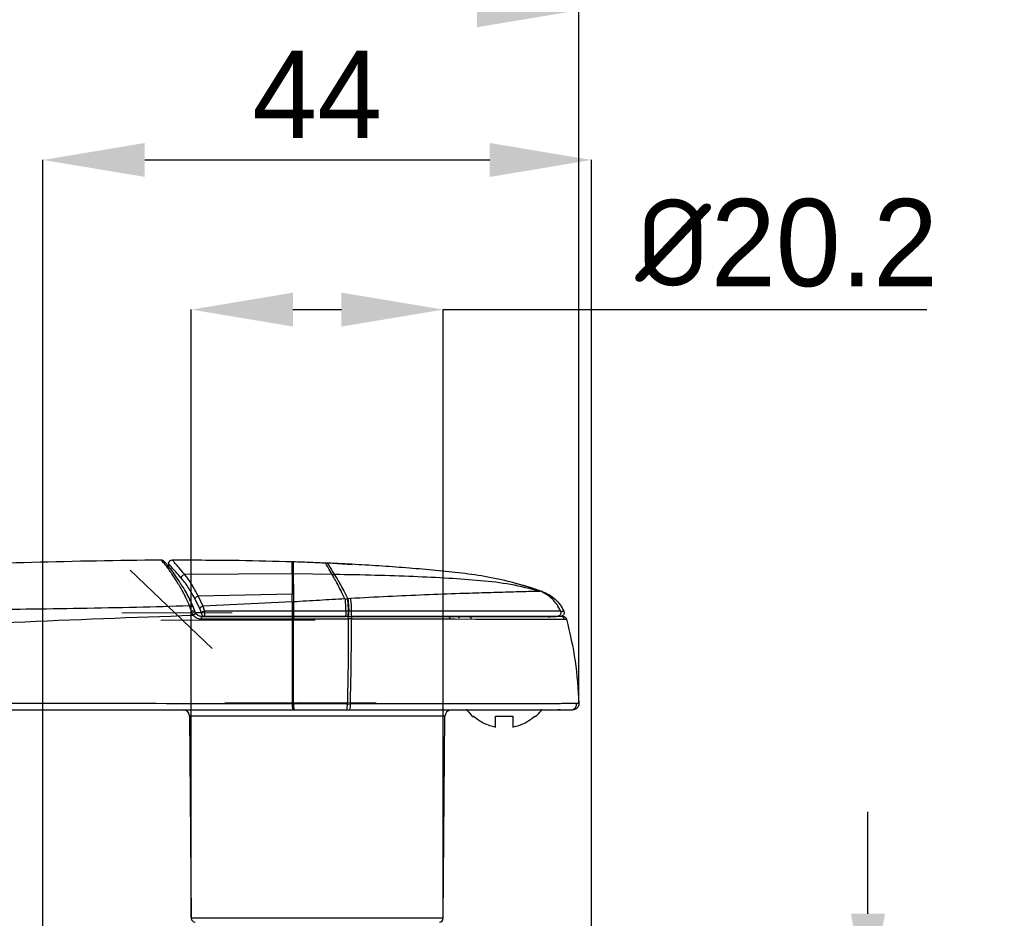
# Model space of a CAD drawing. Header units: millimetres. Extents: x 5799 to 6163, y 3672 to 3921.
# Tile 12 of 23: x 5892 to 5971, y 3726 to 3798. Entities that reach past the tile are written whole.
import ezdxf

# ---------------------------------------------------------------- set-up
doc = ezdxf.new("R2010")
doc.units = ezdxf.units.MM
doc.linetypes.add('CENTERX2', pattern=[20.32, 12.7, -2.54, 2.54, -2.54])
doc.layers.add('1轮廓实线层', color=7, linetype='Continuous')
doc.layers.add('2细线层', color=3, linetype='Continuous')
doc.styles.add('SLDTEXTSTYLE1', font='txt')
doc.dimstyles.new('SLDDIMSTYLE0', dxfattribs={"dimtxt": 7, "dimasz": 8.16, "dimexe": 0, "dimexo": 0.0625, "dimgap": 1.75, "dimtad": 2, "dimdec": 0, "dimrnd": 1e-09, "dimzin": 4, "dimdsep": 46, "dimtxsty": 'SLDTEXTSTYLE1', "dimsah": 1, "dimcen": 0.09, "dimadec": 0, "dimazin": 1, "dimtfac": 1, "dimtmove": 0, "dimatfit": 0, "dimfxl": 1, "dimfrac": 2, "dimtolj": 1, "dimtzin": 12, "dimarcsym": 0})
doc.dimstyles.new('SLDDIMSTYLE1', dxfattribs={"dimtxt": 7, "dimasz": 8.16, "dimexe": 0, "dimexo": 0.0625, "dimgap": 1.75, "dimtad": 2, "dimdec": 0, "dimrnd": 1e-09, "dimzin": 12, "dimdsep": 46, "dimtxsty": 'SLDTEXTSTYLE1', "dimsah": 1, "dimcen": 0.09, "dimadec": 0, "dimazin": 3, "dimtfac": 1, "dimtofl": 0, "dimtmove": 0, "dimatfit": 3, "dimfxl": 1, "dimfrac": 2, "dimtolj": 1, "dimtzin": 12, "dimarcsym": 0})
doc.dimstyles.new('SLDDIMSTYLE2', dxfattribs={"dimtxt": 7, "dimasz": 8.16, "dimexe": 0, "dimexo": 0.0625, "dimgap": 1.75, "dimtad": 2, "dimdec": 0, "dimrnd": 1e-09, "dimzin": 4, "dimdsep": 46, "dimtxsty": 'SLDTEXTSTYLE1', "dimsah": 1, "dimcen": 0.09, "dimadec": 0, "dimazin": 1, "dimtfac": 1, "dimtofl": 0, "dimtmove": 0, "dimatfit": 3, "dimfxl": 1, "dimfrac": 2, "dimtolj": 1, "dimtzin": 12, "dimarcsym": 0})

# ---------------------------------------------------------------- blocks, each defined once
blk = doc.blocks.new('*D10')
at = {"layer": '2细线层', "color": 0, "lineweight": -2, "ltscale": 2, "transparency": 16777216}
for p, q in [((5893.526, 3720.837), (5893.526, 3786.375)), ((5901.686, 3786.375), (5929.366, 3786.375)), ((5937.526, 3720.837), (5937.526, 3786.375))]:
    blk.add_line(p, q, dxfattribs=at)
at = {"layer": '2细线层', "color": 0, "ltscale": 2, "transparency": 16777216}
for points in [[(5901.686, 3787.735), (5901.686, 3785.015), (5893.526, 3786.375)], [(5929.366, 3787.735), (5929.366, 3785.015), (5937.526, 3786.375)]]:
    blk.add_solid(points, dxfattribs=at)
at = {"layer": 'Defpoints', "color": 0, "ltscale": 2, "transparency": 16777216}
for p in [(5937.526, 3786.375), (5893.526, 3720.775), (5937.526, 3720.775)]:
    blk.add_point(p, dxfattribs=at)
at = {"layer": '2细线层', "color": 0, "ltscale": 2, "transparency": 16777216, "insert": (5915.526, 3795.125), "char_height": 7, "attachment_point": 2, "style": 'SLDTEXTSTYLE1'}
blk.add_mtext('\\A1;44', dxfattribs=at)
blk = doc.blocks.new('*D11')
at = {"layer": '2细线层', "color": 0, "lineweight": -2, "ltscale": 2, "transparency": 16777216}
for p, q in [((5834.518, 3736.837), (5834.518, 3798.375)), ((5842.678, 3798.375), (5928.355, 3798.375)), ((5936.515, 3742.853), (5936.515, 3798.375))]:
    blk.add_line(p, q, dxfattribs=at)
at = {"layer": '2细线层', "color": 0, "ltscale": 2, "transparency": 16777216}
for points in [[(5842.678, 3799.735), (5842.678, 3797.015), (5834.518, 3798.375)], [(5928.355, 3799.735), (5928.355, 3797.015), (5936.515, 3798.375)]]:
    blk.add_solid(points, dxfattribs=at)
at = {"layer": 'Defpoints', "color": 0, "ltscale": 2, "transparency": 16777216}
for p in [(5936.515, 3798.375), (5936.515, 3742.79), (5834.518, 3736.775)]:
    blk.add_point(p, dxfattribs=at)
at = {"layer": '2细线层', "color": 0, "ltscale": 2, "transparency": 16777216, "insert": (5885.516, 3807.125), "char_height": 7, "attachment_point": 2, "style": 'SLDTEXTSTYLE1'}
blk.add_mtext('\\A1;102', dxfattribs=at)
blk = doc.blocks.new('*D12')
at = {"layer": '2细线层', "color": 0, "lineweight": -2, "ltscale": 2, "transparency": 16777216}
for p, q in [((5905.422, 3725.634), (5905.422, 3774.375)), ((5913.582, 3774.375), (5917.471, 3774.375)), ((5925.631, 3725.634), (5925.631, 3774.375)), ((5925.631, 3774.375), (5964.44, 3774.375))]:
    blk.add_line(p, q, dxfattribs=at)
at = {"layer": '2细线层', "color": 0, "ltscale": 2, "transparency": 16777216}
for points in [[(5913.582, 3775.735), (5913.582, 3773.015), (5905.422, 3774.375)], [(5917.471, 3775.735), (5917.471, 3773.015), (5925.631, 3774.375)]]:
    blk.add_solid(points, dxfattribs=at)
at = {"layer": 'Defpoints', "color": 0, "ltscale": 2, "transparency": 16777216}
for p in [(5925.631, 3774.375), (5905.422, 3725.572), (5925.631, 3725.572)]:
    blk.add_point(p, dxfattribs=at)
at = {"layer": '2细线层', "color": 0, "ltscale": 2, "transparency": 16777216, "insert": (5953.184, 3783.252), "char_height": 7, "attachment_point": 2, "style": 'SLDTEXTSTYLE1'}
blk.add_mtext('\\A1;{\\fISOCPEUR|b0|i0|c134|p34;%%C}20.2', dxfattribs=at)
blk = doc.blocks.new('*D13')
at = {"layer": '2细线层', "color": 0, "lineweight": -2, "ltscale": 2, "transparency": 16777216}
for p, q in [((5959.706, 3725.935), (5959.706, 3734.095)), ((5937.589, 3717.775), (5959.706, 3717.775)), ((5925.589, 3698.875), (5959.706, 3698.875)), ((5959.706, 3690.715), (5959.706, 3682.555))]:
    blk.add_line(p, q, dxfattribs=at)
at = {"layer": '2细线层', "color": 0, "ltscale": 2, "transparency": 16777216}
for points in [[(5958.346, 3725.935), (5961.066, 3725.935), (5959.706, 3717.775)], [(5958.346, 3690.715), (5961.066, 3690.715), (5959.706, 3698.875)]]:
    blk.add_solid(points, dxfattribs=at)
at = {"layer": 'Defpoints', "color": 0, "ltscale": 2, "transparency": 16777216}
for p in [(5937.526, 3717.775), (5925.526, 3698.875), (5959.706, 3698.875)]:
    blk.add_point(p, dxfattribs=at)
at = {"layer": '2细线层', "color": 0, "ltscale": 2, "transparency": 16777216, "insert": (5961.456, 3708.325), "char_height": 7, "attachment_point": 2, "rotation": 90, "style": 'SLDTEXTSTYLE1'}
blk.add_mtext('\\A1;GH=19', dxfattribs=at)

msp = doc.modelspace()

# ---------------------------------------------------------------- linework, layer by layer
at = {"color": 179, "linetype": 'CENTERX2', "lineweight": 18, "ltscale": 4}
for p, q in [((5907.108, 3747.211), (5900.514, 3753.477)), ((5899.84, 3750.075), (5908.708, 3750.075)), ((5915.371, 3749.475), (5902.971, 3749.475)), ((5920.265, 3742.855), (5908.124, 3742.899))]:
    msp.add_line(p, q, dxfattribs=at)
at = {"layer": '1轮廓实线层', "linetype": 'Continuous', "lineweight": 25, "ltscale": 2}
for p, q in [((5903.606, 3753.995), (5903.618, 3753.756)), ((5916.188, 3754.073), (5916.339, 3754.066)), ((5916.339, 3754.066), (5918.322, 3753.952)), ((5913.526, 3753.179), (5904.902, 3753.145)), ((5913.526, 3753.179), (5913.6, 3753.178)), ((5916.718, 3753.142), (5913.6, 3753.178)), ((5916.718, 3753.141), (5916.899, 3753.138)), ((5906.099, 3750.403), (5905.715, 3751.19)), ((5913.526, 3751.551), (5905.971, 3751.41)), ((5905.971, 3751.41), (5906.347, 3750.589)), ((5913.526, 3750.935), (5913.526, 3751.55)), ((5917.753, 3751.185), (5917.945, 3751.195)), ((5917.945, 3751.195), (5917.988, 3751.197)), ((5918.192, 3751.208), (5917.988, 3751.197)), ((5933.576, 3751.777), (5933.409, 3751.792)), ((5905.735, 3750.128), (5905.577, 3750.559)), ((5906.234, 3750.059), (5906.099, 3750.403)), ((5913.526, 3750.935), (5906.347, 3750.589)), ((5906.347, 3750.589), (5906.48, 3750.206)), ((5913.526, 3750.934), (5913.505, 3750.195)), ((5913.526, 3750.935), (5913.55, 3750.936)), ((5913.55, 3750.936), (5913.528, 3750.195)), ((5913.55, 3750.936), (5913.625, 3750.94)), ((5913.625, 3750.94), (5913.628, 3750.195)), ((5906.234, 3750.059), (5905.728, 3750.059)), ((5905.825, 3749.971), (5905.734, 3750.132)), ((5906.222, 3749.775), (5906.497, 3749.775)), ((5906.249, 3749.57), (5913.526, 3749.575)), ((5913.545, 3749.775), (5906.267, 3749.775)), ((5913.505, 3750.195), (5906.48, 3750.206)), ((5906.497, 3749.775), (5913.523, 3749.775)), ((5913.528, 3750.195), (5913.505, 3750.195)), ((5913.523, 3749.775), (5913.546, 3749.775)), ((5913.628, 3750.195), (5913.528, 3750.195)), ((5913.545, 3749.775), (5913.648, 3749.775)), ((5913.648, 3749.775), (5913.651, 3749.775)), ((5918.016, 3750.193), (5917.812, 3750.193)), ((5917.991, 3749.775), (5917.994, 3749.775)), ((5917.994, 3749.775), (5918.246, 3749.775)), ((5918.061, 3750.193), (5918.016, 3750.193)), ((5918.273, 3749.574), (5918.019, 3749.574)), ((5918.269, 3750.193), (5918.061, 3750.193)), ((5935.07, 3749.775), (5934.942, 3749.77)), ((5935.07, 3749.775), (5934.942, 3749.77)), ((5935.3, 3749.742), (5935.308, 3749.747)), ((5935.308, 3749.747), (5935.319, 3749.755)), ((5913.526, 3742.772), (5913.628, 3742.772)), ((5917.937, 3742.767), (5918.186, 3742.766)), ((5905.281, 3741.779), (5905.422, 3725.572)), ((5925.772, 3741.779), (5905.281, 3741.779)), ((5913.561, 3742.275), (5913.661, 3742.275)), ((5917.89, 3742.275), (5918.134, 3742.275)), ((5925.631, 3725.572), (5925.772, 3741.779)), ((5926.187, 3742.267), (5926.181, 3742.266)), ((5928.026, 3741.775), (5928.075, 3741.775)), ((5928.026, 3741.729), (5928.026, 3741.775)), ((5929.826, 3741.775), (5930.026, 3741.775)), ((5930.026, 3741.775), (5931.026, 3741.775)), ((5931.026, 3741.775), (5931.226, 3741.775)), ((5932.978, 3741.775), (5933.026, 3741.775)), ((5933.026, 3741.775), (5933.026, 3741.729)), ((5936.091, 3742.289), (5936.084, 3742.293)), ((5905.425, 3725.572), (5905.422, 3725.572)), ((5925.631, 3725.572), (5905.425, 3725.572))]:
    msp.add_line(p, q, dxfattribs=at)
at = {"layer": '1轮廓实线层', "linetype": 'Continuous', "lineweight": 25, "ltscale": 2, "flags": 128}
msp.add_lwpolyline([(5918.273, 3749.574), (5920.697, 3749.573), (5922.891, 3749.572), (5924.852, 3749.571), (5926.578, 3749.569), (5928.235, 3749.568), (5929.604, 3749.566), (5929.873, 3749.566), (5930.127, 3749.565), (5930.368, 3749.565), (5930.596, 3749.565), (5930.81, 3749.564), (5931.01, 3749.564), (5931.198, 3749.563), (5932.273, 3749.561), (5933.099, 3749.559), (5933.698, 3749.557), (5934.016, 3749.556), (5934.234, 3749.555), (5934.365, 3749.555), (5934.401, 3749.555), (5934.411, 3749.554), (5934.415, 3749.554), (5934.416, 3749.554), (5934.417, 3749.554), (5934.417, 3749.554), (5934.417, 3749.554), (5934.417, 3749.554), (5934.417, 3749.554), (5934.417, 3749.554), (5934.417, 3749.554), (5934.714, 3749.553), (5935.063, 3749.552), (5935.343, 3749.552)], dxfattribs=at)
at = {"layer": '1轮廓实线层', "linetype": 'Continuous', "lineweight": 25, "ltscale": 4}
for centre, radius, start, end in [((5915.349, 3750.06), 1.826, 175.75197, 189.00133), ((5916.746, 3750.059), 1.277, 347.10834, 6.02285), ((5916.806, 3750.059), 1.262, 346.94987, 6.09523), ((5917.082, 3750.059), 1.195, 346.2089, 6.43287), ((5925.926, 3749.475), 0.3, 30, 90), ((5927.126, 3749.475), 0.3, 90, 150), ((5927.526, 3749.275), 0.5, 43.344, 90), ((5915.355, 3742.649), 1.833, 176.14029, 191.77919), ((5916.597, 3742.646), 1.345, 343.96894, 5.14401), ((5916.958, 3742.646), 1.234, 342.47322, 5.5942), ((5927.726, 3742.342), 0.2, 180, 217.94897), ((5933.326, 3742.342), 0.2, 322.03518, 0), ((5904.781, 3741.775), 0.5, 0.5, 90), ((5926.272, 3741.775), 0.5, 100.49401, 179.5), ((5930.526, 3744.525), 3.75, 217.94797, 228.17853), ((5930.526, 3744.525), 3.75, 311.82499, 322.0483), ((5905.722, 3725.575), 0.3, 180.5, 270), ((5925.331, 3725.575), 0.3, 270, 359.5)]:
    msp.add_arc(centre, radius, start, end, dxfattribs=at)
at = {"layer": '1轮廓实线层', "linetype": 'Continuous', "lineweight": 25, "ltscale": 2}
for points, knots in [([(5903.003, 3754.299), (5899.549, 3754.249), (5892.655, 3754.149), (5882.316, 3753.704), (5874.403, 3753.266), (5868.888, 3752.932), (5865.77, 3752.74), (5862.617, 3752.541), (5859.426, 3752.337), (5856.198, 3752.144), (5852.957, 3751.92), (5849.731, 3751.601), (5847.629, 3751.146), (5846.586, 3750.921)], [0, 0, 0, 0, 0.183181, 0.365664, 0.548849, 0.603512, 0.658709, 0.714534, 0.771067, 0.828316, 0.886005, 0.943447, 1, 1, 1, 1]), ([(5905.597, 3750.512), (5905.408, 3750.919), (5905.027, 3751.735), (5904.455, 3752.598), (5903.97, 3753.307), (5903.615, 3753.766), (5903.401, 3754.017), (5903.292, 3754.135), (5903.227, 3754.204), (5903.153, 3754.261), (5903.078, 3754.292), (5903.008, 3754.3), (5902.973, 3754.297), (5902.958, 3754.295)], [0, 0, 0, 0, 0.159601, 0.320011, 0.478148, 0.636308, 0.748712, 0.854755, 0.929637, 0.964328, 0.986152, 0.993873, 1, 1, 1, 1]), ([(5905.284, 3750.616), (5905.19, 3750.84), (5905.014, 3751.255), (5904.756, 3751.753), (5904.517, 3752.168), (5904.288, 3752.539), (5904.064, 3752.888), (5903.878, 3753.167), (5903.727, 3753.386), (5903.609, 3753.554), (5903.5, 3753.703), (5903.402, 3753.833), (5903.233, 3754.046), (5903.048, 3754.256), (5903.018, 3754.284), (5903.003, 3754.299)], [0, 0, 0, 0, 0.084832, 0.157671, 0.221255, 0.290497, 0.360342, 0.431757, 0.478719, 0.525316, 0.571586, 0.617559, 0.663277, 0.832754, 1, 1, 1, 1]), ([(5903.606, 3753.988), (5903.608, 3754.027), (5903.612, 3754.087), (5903.647, 3754.16), (5903.686, 3754.211), (5903.735, 3754.252), (5903.806, 3754.292), (5903.866, 3754.299), (5903.905, 3754.303)], [0, 0, 0, 0, 0.238771, 0.36792, 0.5, 0.632081, 0.761229, 1, 1, 1, 1]), ([(5904.902, 3753.145), (5904.743, 3753.326), (5904.432, 3753.681), (5904.126, 3754.04), (5903.938, 3754.261), (5903.915, 3754.289), (5903.905, 3754.303)], [0, 0, 0, 0, 0.26774, 0.52367, 0.767733, 1, 1, 1, 1]), ([(5903.905, 3754.303), (5905.695, 3754.303), (5908.903, 3754.302), (5912.109, 3754.214), (5913.526, 3754.175)], [0, 0, 0, 0, 0.55803, 1, 1, 1, 1]), ([(5913.526, 3753.179), (5913.526, 3753.399), (5913.527, 3753.815), (5913.527, 3754.12), (5913.526, 3754.157), (5913.526, 3754.174)], [0, 0, 0, 0, 0.37518, 0.708517, 1, 1, 1, 1]), ([(5913.587, 3754.173), (5914.073, 3754.156), (5914.94, 3754.126), (5915.806, 3754.089), (5916.188, 3754.072)], [0, 0, 0, 0, 0.5597979, 1, 1, 1, 1]), ([(5913.587, 3754.172), (5913.588, 3754.152), (5913.588, 3754.112), (5913.592, 3753.792), (5913.597, 3753.387), (5913.6, 3753.178)], [0, 0, 0, 0, 0.313317, 0.64665, 1, 1, 1, 1]), ([(5904.623, 3752.85), (5904.464, 3753.025), (5904.152, 3753.369), (5903.839, 3753.719), (5903.642, 3753.946), (5903.618, 3753.974), (5903.606, 3753.988)], [0, 0, 0, 0, 0.262506, 0.515541, 0.760763, 1, 1, 1, 1]), ([(5916.718, 3753.141), (5916.612, 3753.319), (5916.395, 3753.685), (5916.224, 3754.006), (5916.2, 3754.05), (5916.188, 3754.073)], [0, 0, 0, 0, 0.321568, 0.661575, 1, 1, 1, 1]), ([(5916.339, 3754.066), (5916.351, 3754.044), (5916.377, 3754), (5916.558, 3753.68), (5916.787, 3753.316), (5916.899, 3753.138)], [0, 0, 0, 0, 0.338211, 0.678164, 1, 1, 1, 1]), ([(5933.561, 3751.776), (5932.841, 3752.013), (5931.417, 3752.483), (5929.256, 3752.946), (5927.132, 3753.259), (5925.027, 3753.471), (5922.903, 3753.653), (5920.742, 3753.811), (5918.553, 3753.945), (5917.084, 3754.015), (5916.347, 3754.05)], [0, 0, 0, 0, 0.130578, 0.25821, 0.37986, 0.500201, 0.622484, 0.746995, 0.87304, 1, 1, 1, 1]), ([(5904.623, 3752.85), (5904.629, 3752.883), (5904.64, 3752.953), (5904.704, 3753.047), (5904.795, 3753.119), (5904.867, 3753.137), (5904.902, 3753.145)], [0, 0, 0, 0, 0.236338, 0.493277, 0.75394, 1, 1, 1, 1]), ([(5905.715, 3751.19), (5905.524, 3751.533), (5905.141, 3752.219), (5904.796, 3752.64), (5904.623, 3752.85)], [0, 0, 0, 0, 0.500298, 1, 1, 1, 1]), ([(5905.971, 3751.41), (5905.949, 3751.453), (5905.756, 3751.835), (5905.379, 3752.514), (5905.063, 3752.932), (5904.902, 3753.145)], [0, 0, 0, 0, 0.057579, 0.51777, 1, 1, 1, 1]), ([(5913.526, 3753.179), (5913.526, 3753.09), (5913.526, 3752.894), (5913.526, 3752.485), (5913.526, 3752.026), (5913.526, 3751.693), (5913.526, 3751.55)], [0, 0, 0, 0, 0.244748, 0.532137, 0.800811, 1, 1, 1, 1]), ([(5913.6, 3753.179), (5913.602, 3753.008), (5913.606, 3752.697), (5913.612, 3752.05), (5913.619, 3751.469), (5913.623, 3751.094), (5913.625, 3750.94)], [0, 0, 0, 0, 0.346795, 0.629114, 0.846871, 1, 1, 1, 1]), ([(5917.753, 3751.185), (5917.645, 3751.401), (5917.434, 3751.821), (5917.157, 3752.357), (5916.914, 3752.814), (5916.783, 3753.033), (5916.718, 3753.142)], [0, 0, 0, 0, 0.253055, 0.493787, 0.748173, 1, 1, 1, 1]), ([(5916.899, 3753.139), (5916.967, 3753.031), (5917.105, 3752.813), (5917.361, 3752.359), (5917.653, 3751.827), (5917.875, 3751.411), (5917.988, 3751.197)], [0, 0, 0, 0, 0.251399, 0.505605, 0.746536, 1, 1, 1, 1]), ([(5933.409, 3751.792), (5932.629, 3751.988), (5931.088, 3752.375), (5928.606, 3752.661), (5926.007, 3752.841), (5923.193, 3752.976), (5920.135, 3753.079), (5917.996, 3753.118), (5916.899, 3753.139)], [0, 0, 0, 0, 0.154784, 0.305318, 0.460722, 0.629094, 0.809807, 1, 1, 1, 1]), ([(5931.431, 3752.436), (5931.471, 3752.426), (5932.2, 3752.258), (5932.907, 3752.011), (5933.576, 3751.777)], [0, 0, 0, 0, 0.054151, 1, 1, 1, 1]), ([(5905.715, 3751.19), (5905.725, 3751.212), (5905.745, 3751.257), (5905.806, 3751.321), (5905.883, 3751.377), (5905.942, 3751.399), (5905.971, 3751.41)], [0, 0, 0, 0, 0.236562, 0.489871, 0.748619, 1, 1, 1, 1]), ([(5917.753, 3751.185), (5917.069, 3751.145), (5915.697, 3751.066), (5914.316, 3750.982), (5913.625, 3750.94)], [0, 0, 0, 0, 0.499329, 1, 1, 1, 1]), ([(5933.409, 3751.792), (5933.368, 3751.788), (5933.286, 3751.78), (5932.964, 3751.774), (5932.451, 3751.764), (5931.7, 3751.745), (5930.574, 3751.709), (5928.999, 3751.665), (5926.754, 3751.598), (5924.15, 3751.5), (5921.209, 3751.367), (5919.199, 3751.261), (5918.192, 3751.208)], [0, 0, 0, 0, 0.030003, 0.059522, 0.120099, 0.181739, 0.24398, 0.368456, 0.493734, 0.661853, 0.830689, 1, 1, 1, 1]), ([(5935.04, 3750.199), (5934.954, 3750.377), (5934.78, 3750.737), (5934.393, 3751.19), (5933.936, 3751.561), (5933.584, 3751.716), (5933.409, 3751.792)], [0, 0, 0, 0, 0.247403, 0.5, 0.752597, 1, 1, 1, 1]), ([(5933.576, 3751.777), (5933.76, 3751.7), (5934.13, 3751.546), (5934.613, 3751.177), (5935.024, 3750.73), (5935.212, 3750.375), (5935.305, 3750.2)], [0, 0, 0, 0, 0.247261, 0.499712, 0.752311, 1, 1, 1, 1]), ([(5905.284, 3750.616), (5903.867, 3750.577), (5900.944, 3750.494), (5896.574, 3750.407), (5892.37, 3750.345), (5887.868, 3750.293), (5884.063, 3750.241), (5880.692, 3750.182), (5878.321, 3750.134), (5876.035, 3750.081), (5874.272, 3750.035), (5873.013, 3750.001), (5872.118, 3749.976), (5871.218, 3749.95), (5870.313, 3749.924), (5869.401, 3749.896), (5868.484, 3749.868), (5866.618, 3749.809), (5863.828, 3749.718), (5860.354, 3749.602), (5857.089, 3749.489), (5854.038, 3749.387), (5850.953, 3749.298), (5848.924, 3749.246), (5847.904, 3749.22)], [0, 0, 0, 0, 0.0740359, 0.1526854, 0.2283325, 0.2937627, 0.3880126, 0.4272417, 0.470026, 0.5119803, 0.5467312, 0.5622156, 0.5777993, 0.5934821, 0.609264, 0.625145, 0.6411252, 0.6572047, 0.7227212, 0.786964, 0.8387657, 0.8933849, 0.9464236, 1, 1, 1, 1]), ([(5905.284, 3750.616), (5905.305, 3750.622), (5905.348, 3750.634), (5905.414, 3750.64), (5905.477, 3750.634), (5905.529, 3750.615), (5905.564, 3750.588), (5905.573, 3750.565), (5905.576, 3750.556)], [0, 0, 0, 0, 0.1545408, 0.3238027, 0.5045286, 0.6915839, 0.8786392, 1, 1, 1, 1]), ([(5905.43, 3750.172), (5905.422, 3750.199), (5905.401, 3750.273), (5905.353, 3750.425), (5905.311, 3750.542), (5905.284, 3750.616)], [0, 0, 0, 0, 0.176342, 0.474729, 1, 1, 1, 1]), ([(5906.347, 3750.589), (5906.32, 3750.578), (5906.266, 3750.558), (5906.194, 3750.512), (5906.134, 3750.459), (5906.111, 3750.422), (5906.099, 3750.403)], [0, 0, 0, 0, 0.25, 0.5, 0.75, 1, 1, 1, 1]), ([(5848.059, 3747.072), (5849.96, 3747.228), (5853.776, 3747.541), (5859.523, 3747.747), (5865.28, 3748.028), (5871.038, 3748.308), (5879.672, 3748.744), (5891.183, 3749.351), (5900.78, 3749.7), (5905.579, 3749.875)], [0, 0, 0, 0, 0.099367, 0.199413, 0.299527, 0.39962, 0.499693, 0.749834, 1, 1, 1, 1]), ([(5905.733, 3750.13), (5905.729, 3750.139), (5905.722, 3750.159), (5905.686, 3750.181), (5905.632, 3750.194), (5905.566, 3750.196), (5905.497, 3750.188), (5905.452, 3750.177), (5905.43, 3750.172)], [0, 0, 0, 0, 0.148476, 0.330456, 0.512473, 0.687918, 0.851504, 1, 1, 1, 1]), ([(5905.579, 3749.875), (5905.542, 3749.932), (5905.491, 3750.008), (5905.448, 3750.11), (5905.436, 3750.151), (5905.43, 3750.172)], [0, 0, 0, 0, 0.6043233, 0.8007311, 1, 1, 1, 1]), ([(5905.825, 3749.971), (5905.825, 3749.972), (5905.823, 3749.979), (5905.806, 3749.983), (5905.775, 3749.983), (5905.731, 3749.968), (5905.681, 3749.944), (5905.63, 3749.912), (5905.596, 3749.887), (5905.579, 3749.875)], [0, 0, 0, 0, 0.000868, 0.170862, 0.345969, 0.521076, 0.691071, 0.851682, 1, 1, 1, 1]), ([(5905.579, 3749.875), (5905.626, 3749.828), (5905.716, 3749.735), (5905.886, 3749.642), (5906.064, 3749.581), (5906.188, 3749.573), (5906.249, 3749.57)], [0, 0, 0, 0, 0.265209, 0.519372, 0.763921, 1, 1, 1, 1]), ([(5906.266, 3749.768), (5906.223, 3749.773), (5906.135, 3749.782), (5906.014, 3749.827), (5905.906, 3749.889), (5905.851, 3749.946), (5905.824, 3749.974)], [0, 0, 0, 0, 0.252344, 0.506696, 0.757666, 1, 1, 1, 1]), ([(5906.48, 3750.206), (5906.453, 3750.197), (5906.401, 3750.179), (5906.331, 3750.143), (5906.272, 3750.102), (5906.247, 3750.073), (5906.234, 3750.059)], [0, 0, 0, 0, 0.25, 0.5, 0.75, 1, 1, 1, 1]), ([(5906.316, 3749.857), (5906.294, 3749.886), (5906.25, 3749.944), (5906.239, 3750.021), (5906.234, 3750.059)], [0, 0, 0, 0, 0.500001, 1, 1, 1, 1]), ([(5906.497, 3749.775), (5906.463, 3749.778), (5906.396, 3749.786), (5906.343, 3749.833), (5906.316, 3749.857)], [0, 0, 0, 0, 0.499999, 1, 1, 1, 1]), ([(5906.48, 3750.206), (5906.479, 3750.177), (5906.478, 3750.128), (5906.477, 3750.049), (5906.479, 3749.979), (5906.48, 3749.911), (5906.483, 3749.854), (5906.488, 3749.81), (5906.492, 3749.78), (5906.495, 3749.776), (5906.497, 3749.775)], [0, 0, 0, 0, 0.150676, 0.257721, 0.389249, 0.499959, 0.630108, 0.749975, 0.871133, 1, 1, 1, 1]), ([(5913.526, 3749.575), (5913.526, 3748.835), (5913.526, 3747.364), (5913.526, 3745.076), (5913.526, 3743.54), (5913.526, 3742.772)], [0, 0, 0, 0, 0.335474, 0.667738, 1, 1, 1, 1]), ([(5913.629, 3749.575), (5913.623, 3749.575), (5913.606, 3749.575), (5913.578, 3749.575), (5913.55, 3749.575), (5913.533, 3749.575), (5913.526, 3749.575)], [0, 0, 0, 0, 0.1831088, 0.5007135, 0.8180989, 1, 1, 1, 1]), ([(5913.628, 3750.195), (5913.627, 3750.172), (5913.626, 3750.125), (5913.626, 3750.05), (5913.627, 3749.976), (5913.63, 3749.909), (5913.634, 3749.852), (5913.639, 3749.808), (5913.645, 3749.78), (5913.649, 3749.776), (5913.651, 3749.775)], [0, 0, 0, 0, 0.125, 0.25, 0.375, 0.5, 0.625, 0.75, 0.875, 1, 1, 1, 1]), ([(5917.812, 3750.193), (5917.393, 3750.194), (5916.642, 3750.194), (5915.663, 3750.194), (5914.905, 3750.194), (5914.262, 3750.194), (5913.845, 3750.195), (5913.628, 3750.195)], [0, 0, 0, 0, 0.300907, 0.539001, 0.700786, 0.843586, 1, 1, 1, 1]), ([(5913.628, 3742.772), (5913.628, 3743.535), (5913.629, 3745.069), (5913.629, 3747.357), (5913.629, 3748.833), (5913.629, 3749.575)], [0, 0, 0, 0, 0.330262, 0.663524, 1, 1, 1, 1]), ([(5913.648, 3749.775), (5913.646, 3749.772), (5913.641, 3749.766), (5913.636, 3749.723), (5913.631, 3749.659), (5913.63, 3749.603), (5913.629, 3749.575)], [0, 0, 0, 0, 0.25, 0.5, 0.75, 1, 1, 1, 1]), ([(5913.629, 3749.575), (5914.361, 3749.575), (5915.825, 3749.574), (5917.288, 3749.574), (5918.019, 3749.574)], [0, 0, 0, 0, 0.499998, 1, 1, 1, 1]), ([(5917.994, 3749.775), (5917.183, 3749.775), (5915.735, 3749.775), (5914.286, 3749.775), (5913.648, 3749.775)], [0, 0, 0, 0, 0.559478, 1, 1, 1, 1]), ([(5913.651, 3749.775), (5914.341, 3749.775), (5915.72, 3749.775), (5917.1, 3749.775), (5917.789, 3749.775)], [0, 0, 0, 0, 0.500012, 1, 1, 1, 1]), ([(5918.019, 3749.574), (5918.018, 3748.835), (5918.016, 3747.365), (5917.99, 3745.075), (5917.955, 3743.538), (5917.937, 3742.767)], [0, 0, 0, 0, 0.3350813, 0.666015, 1, 1, 1, 1]), ([(5918.186, 3742.766), (5918.204, 3743.529), (5918.242, 3745.061), (5918.269, 3747.352), (5918.271, 3748.83), (5918.273, 3749.574)], [0, 0, 0, 0, 0.33016, 0.662948, 1, 1, 1, 1]), ([(5918.242, 3749.775), (5918.703, 3749.775), (5919.618, 3749.775), (5920.973, 3749.775), (5922.256, 3749.775), (5923.414, 3749.775), (5924.448, 3749.775), (5925.403, 3749.775), (5926.286, 3749.775), (5927.096, 3749.775), (5927.836, 3749.775), (5928.547, 3749.775), (5929.228, 3749.775), (5929.88, 3749.775), (5930.47, 3749.775), (5931.001, 3749.775), (5931.474, 3749.775), (5931.921, 3749.775), (5932.342, 3749.775), (5932.757, 3749.775), (5933.159, 3749.775), (5933.542, 3749.775), (5933.977, 3749.775), (5934.407, 3749.775), (5934.626, 3749.775), (5934.723, 3749.775)], [0, 0, 0, 0, 0.072516, 0.144053, 0.214702, 0.276775, 0.329933, 0.381874, 0.432653, 0.47539, 0.516992, 0.557503, 0.59697, 0.635442, 0.672975, 0.703777, 0.733693, 0.762768, 0.791049, 0.81859, 0.849505, 0.879322, 0.908155, 0.959724, 1, 1, 1, 1]), ([(5935.233, 3749.775), (5935.22, 3749.775), (5935.194, 3749.775), (5934.978, 3749.775), (5934.616, 3749.775), (5934.062, 3749.775), (5933.275, 3749.775), (5932.243, 3749.775), (5930.997, 3749.775), (5929.522, 3749.775), (5927.799, 3749.775), (5926, 3749.775), (5924.183, 3749.775), (5922.336, 3749.775), (5920.349, 3749.775), (5918.951, 3749.775), (5918.246, 3749.775)], [0, 0, 0, 0, 0.037657, 0.075848, 0.118092, 0.164265, 0.224784, 0.290863, 0.361575, 0.442462, 0.532175, 0.630448, 0.713888, 0.800603, 0.899348, 1, 1, 1, 1]), ([(5935.04, 3750.199), (5934.939, 3750.198), (5934.737, 3750.197), (5934.162, 3750.195), (5933.452, 3750.194), (5932.649, 3750.193), (5932.011, 3750.193), (5931.343, 3750.193), (5930.566, 3750.194), (5929.675, 3750.194), (5928.93, 3750.194), (5928.437, 3750.193), (5928.2, 3750.193), (5927.946, 3750.193), (5927.675, 3750.193), (5927.387, 3750.193), (5927.082, 3750.193), (5926.759, 3750.193), (5926.535, 3750.193), (5926.4, 3750.193), (5926.324, 3750.193), (5926.039, 3750.193), (5925.649, 3750.193), (5925.166, 3750.193), (5924.728, 3750.193), (5924.222, 3750.192), (5923.647, 3750.192), (5922.504, 3750.192), (5920.71, 3750.192), (5919.113, 3750.193), (5918.269, 3750.193)], [0, 0, 0, 0, 0.042462, 0.084752, 0.168858, 0.210838, 0.252747, 0.294634, 0.336497, 0.393705, 0.451079, 0.463421, 0.476633, 0.490714, 0.505663, 0.52148, 0.538165, 0.555717, 0.574137, 0.574479, 0.577556, 0.586438, 0.620592, 0.640368, 0.663636, 0.690394, 0.720641, 0.754374, 0.870075, 1, 1, 1, 1]), ([(5934.942, 3749.77), (5934.865, 3749.768), (5934.673, 3749.763), (5934.277, 3749.731), (5934.039, 3749.712)], [0, 0, 0, 0, 0.398095, 1, 1, 1, 1]), ([(5935.039, 3750.198), (5935.047, 3750.175), (5935.064, 3750.128), (5935.066, 3750.052), (5935.052, 3749.979), (5935.022, 3749.911), (5934.976, 3749.853), (5934.918, 3749.809), (5934.852, 3749.78), (5934.805, 3749.776), (5934.781, 3749.775)], [0, 0, 0, 0, 0.125, 0.25, 0.375, 0.5, 0.625, 0.75, 0.875, 1, 1, 1, 1]), ([(5935.306, 3750.2), (5935.314, 3750.176), (5935.332, 3750.129), (5935.335, 3750.053), (5935.321, 3749.979), (5935.288, 3749.911), (5935.24, 3749.853), (5935.178, 3749.809), (5935.108, 3749.78), (5935.058, 3749.776), (5935.033, 3749.775)], [0, 0, 0, 0, 0.125, 0.25, 0.375, 0.5, 0.625, 0.75, 0.875, 1, 1, 1, 1]), ([(5935.039, 3750.198), (5935.116, 3750.199), (5935.27, 3750.199), (5935.294, 3750.2), (5935.306, 3750.2)], [0, 0, 0, 0, 0.5000185, 1, 1, 1, 1]), ([(5935.233, 3749.775), (5935.265, 3749.772), (5935.331, 3749.765), (5935.419, 3749.716), (5935.489, 3749.643), (5935.512, 3749.582), (5935.523, 3749.552)], [0, 0, 0, 0, 0.243163, 0.5, 0.756837, 1, 1, 1, 1]), ([(5935.353, 3749.549), (5935.34, 3749.58), (5935.313, 3749.643), (5935.261, 3749.689), (5935.234, 3749.712)], [0, 0, 0, 0, 0.4872691, 1, 1, 1, 1]), ([(5935.335, 3749.553), (5935.382, 3749.552), (5935.502, 3749.552), (5935.515, 3749.552), (5935.523, 3749.552)], [0, 0, 0, 0, 0.393979, 1, 1, 1, 1]), ([(5935.343, 3749.552), (5935.356, 3749.552), (5935.501, 3749.552), (5935.512, 3749.552), (5935.523, 3749.552)], [0, 0, 0, 0, 0.086995, 1, 1, 1, 1]), ([(5935.523, 3749.552), (5935.785, 3748.439), (5936.309, 3746.213), (5936.446, 3743.931), (5936.515, 3742.79)], [0, 0, 0, 0, 0.4999994, 1, 1, 1, 1]), ([(5913.526, 3742.772), (5909.043, 3742.775), (5902.053, 3742.781), (5894.329, 3742.792), (5890.698, 3742.796), (5876.381, 3742.814), (5862.797, 3742.793), (5849.602, 3742.773)], [0, 0, 0, 0, 0.210421, 0.328036, 0.362537, 0.380834, 1, 1, 1, 1]), ([(5917.937, 3742.767), (5917.22, 3742.768), (5915.784, 3742.769), (5914.347, 3742.771), (5913.628, 3742.772)], [0, 0, 0, 0, 0.5, 1, 1, 1, 1]), ([(5936.515, 3742.79), (5936.504, 3742.79), (5936.482, 3742.79), (5936.276, 3742.788), (5935.879, 3742.785), (5935.361, 3742.782), (5934.839, 3742.779), (5934.406, 3742.777), (5933.972, 3742.775), (5933.543, 3742.773), (5933.126, 3742.771), (5932.725, 3742.77), (5931.938, 3742.768), (5930.637, 3742.766), (5928.688, 3742.763), (5926.452, 3742.763), (5923.938, 3742.763), (5921.157, 3742.764), (5919.201, 3742.766), (5918.186, 3742.766)], [0, 0, 0, 0, 0.03362, 0.074187, 0.121537, 0.175516, 0.205716, 0.23423, 0.261086, 0.286309, 0.309919, 0.33193, 0.352354, 0.436368, 0.529901, 0.632995, 0.745693, 0.868011, 1, 1, 1, 1]), ([(5936.515, 3742.79), (5936.51, 3742.726), (5936.502, 3742.627), (5936.441, 3742.507), (5936.377, 3742.424), (5936.296, 3742.357), (5936.178, 3742.292), (5936.079, 3742.281), (5936.015, 3742.275)], [0, 0, 0, 0, 0.239017, 0.368078, 0.5, 0.631922, 0.760983, 1, 1, 1, 1]), ([(5936.025, 3742.31), (5936.072, 3742.334), (5936.166, 3742.382), (5936.269, 3742.505), (5936.333, 3742.647), (5936.34, 3742.747), (5936.343, 3742.795)], [0, 0, 0, 0, 0.255685, 0.51569, 0.767279, 1, 1, 1, 1]), ([(5849.635, 3742.275), (5862.831, 3742.275), (5876.026, 3742.275), (5889.224, 3742.275), (5889.241, 3742.275), (5889.302, 3742.275), (5889.533, 3742.275), (5890.435, 3742.275), (5894.004, 3742.275), (5901.883, 3742.275), (5909.078, 3742.275), (5913.561, 3742.275)], [0, 0, 0, 0, 0.619179, 0.619206, 0.619411, 0.619972, 0.62208, 0.630239, 0.662327, 0.789591, 1, 1, 1, 1]), ([(5913.661, 3742.275), (5914.366, 3742.275), (5915.777, 3742.275), (5917.186, 3742.275), (5917.89, 3742.275)], [0, 0, 0, 0, 0.499958, 1, 1, 1, 1]), ([(5918.134, 3742.275), (5918.749, 3742.275), (5919.965, 3742.275), (5921.759, 3742.275), (5923.383, 3742.275), (5924.836, 3742.275), (5926.12, 3742.275), (5927.435, 3742.275), (5928.764, 3742.275), (5930.016, 3742.275), (5931.102, 3742.275), (5932.126, 3742.275), (5933.13, 3742.275), (5934.071, 3742.275), (5934.732, 3742.275), (5935.17, 3742.275), (5935.453, 3742.275), (5935.73, 3742.275), (5935.964, 3742.275), (5935.998, 3742.275), (5936.015, 3742.275)], [0, 0, 0, 0, 0.082418, 0.163183, 0.242466, 0.303891, 0.363567, 0.421606, 0.490171, 0.555559, 0.607618, 0.657276, 0.719446, 0.777743, 0.832098, 0.860035, 0.887033, 0.913292, 0.957212, 1, 1, 1, 1]), ([(5934.838, 3742.31), (5935.071, 3742.299), (5935.534, 3742.278), (5935.747, 3742.276), (5935.853, 3742.275)], [0, 0, 0, 0, 0.504141, 1, 1, 1, 1])]:
    msp.add_open_spline(points, degree=3, knots=knots, dxfattribs=at)
for points in [[(5917.753, 3751.185), (5917.765, 3751.037), (5917.789, 3750.742), (5917.805, 3750.376), (5917.812, 3750.193)], [(5917.945, 3751.195), (5917.959, 3751.046), (5917.987, 3750.748), (5918.006, 3750.378), (5918.016, 3750.193)], [(5917.988, 3751.197), (5918.003, 3751.048), (5918.032, 3750.75), (5918.051, 3750.379), (5918.061, 3750.193)], [(5918.192, 3751.208), (5918.207, 3751.058), (5918.238, 3750.757), (5918.259, 3750.381), (5918.269, 3750.193)], [(5906.249, 3749.57), (5906.25, 3749.598), (5906.251, 3749.656), (5906.256, 3749.721), (5906.261, 3749.766), (5906.265, 3749.772), (5906.267, 3749.775)], [(5913.505, 3750.195), (5913.505, 3750.172), (5913.504, 3750.125), (5913.503, 3750.05), (5913.504, 3749.976), (5913.506, 3749.909), (5913.51, 3749.852), (5913.513, 3749.808), (5913.518, 3749.78), (5913.521, 3749.776), (5913.523, 3749.775)], [(5913.526, 3749.575), (5913.527, 3749.603), (5913.529, 3749.659), (5913.533, 3749.723), (5913.539, 3749.766), (5913.543, 3749.772), (5913.545, 3749.775)], [(5917.812, 3750.193), (5917.813, 3750.17), (5917.814, 3750.123), (5917.814, 3750.048), (5917.813, 3749.975), (5917.81, 3749.908), (5917.806, 3749.851), (5917.801, 3749.808), (5917.795, 3749.78), (5917.791, 3749.776), (5917.789, 3749.775)], [(5918.019, 3749.574), (5918.018, 3749.602), (5918.016, 3749.659), (5918.01, 3749.723), (5918.002, 3749.766), (5917.997, 3749.772), (5917.994, 3749.775)], [(5918.246, 3749.775), (5918.248, 3749.772), (5918.254, 3749.766), (5918.262, 3749.723), (5918.269, 3749.658), (5918.271, 3749.602), (5918.273, 3749.574)], [(5913.628, 3742.772), (5913.628, 3742.707), (5913.629, 3742.576), (5913.637, 3742.412), (5913.648, 3742.297), (5913.657, 3742.282), (5913.661, 3742.275)], [(5928.075, 3741.775), (5928.338, 3741.571), (5928.863, 3741.164), (5929.505, 3740.993), (5929.826, 3740.908)], [(5929.826, 3740.908), (5929.826, 3740.993), (5929.826, 3741.164), (5929.826, 3741.571), (5929.826, 3741.775)], [(5931.226, 3740.908), (5931.548, 3740.993), (5932.19, 3741.164), (5932.715, 3741.571), (5932.978, 3741.775)], [(5931.226, 3741.775), (5931.226, 3741.571), (5931.226, 3741.164), (5931.226, 3740.993), (5931.226, 3740.908)]]:
    msp.add_open_spline(points, degree=3, dxfattribs=at)

# ---------------------------------------------------------------- dimensions: what is measured, and where the dimension line sits
at = {"layer": '2细线层', "ltscale": 2}
for base, p1, p2, dimstyle, picture, middle in [((5936.515, 3798.375), (5834.518, 3736.775), (5936.515, 3742.79), 'SLDDIMSTYLE2', '*D11', (5885.516, 3798.375)), ((5937.526, 3786.375), (5893.526, 3720.775), (5937.526, 3720.775), 'SLDDIMSTYLE0', '*D10', (5915.526, 3786.375))]:
    dim = msp.add_linear_dim(base=base, p1=p1, p2=p2, dimstyle=dimstyle, dxfattribs=at)
    dim.commit()
    dim.dimension.update_dxf_attribs({"geometry": picture, "text_midpoint": middle, "dimtype": 160})
dim = msp.add_linear_dim(base=(5925.631, 3774.375), p1=(5905.422, 3725.572), p2=(5925.631, 3725.572), text='{\\fISOCPEUR|b0|i0|c134|p34;%%C}<>.2', dimstyle='SLDDIMSTYLE1', dxfattribs=at)
dim.commit()
dim.dimension.update_dxf_attribs({"geometry": '*D12', "text_midpoint": (5953.184, 3774.375), "dimtype": 160})
dim = msp.add_linear_dim(base=(5959.706, 3698.875), p1=(5937.526, 3717.775), p2=(5925.526, 3698.875), angle=90, text='GH=<>', dimstyle='SLDDIMSTYLE2', dxfattribs=at)
dim.commit()
dim.dimension.update_dxf_attribs({"geometry": '*D13', "text_midpoint": (5959.706, 3708.325), "dimtype": 160})

doc.saveas('drawing.dxf')
